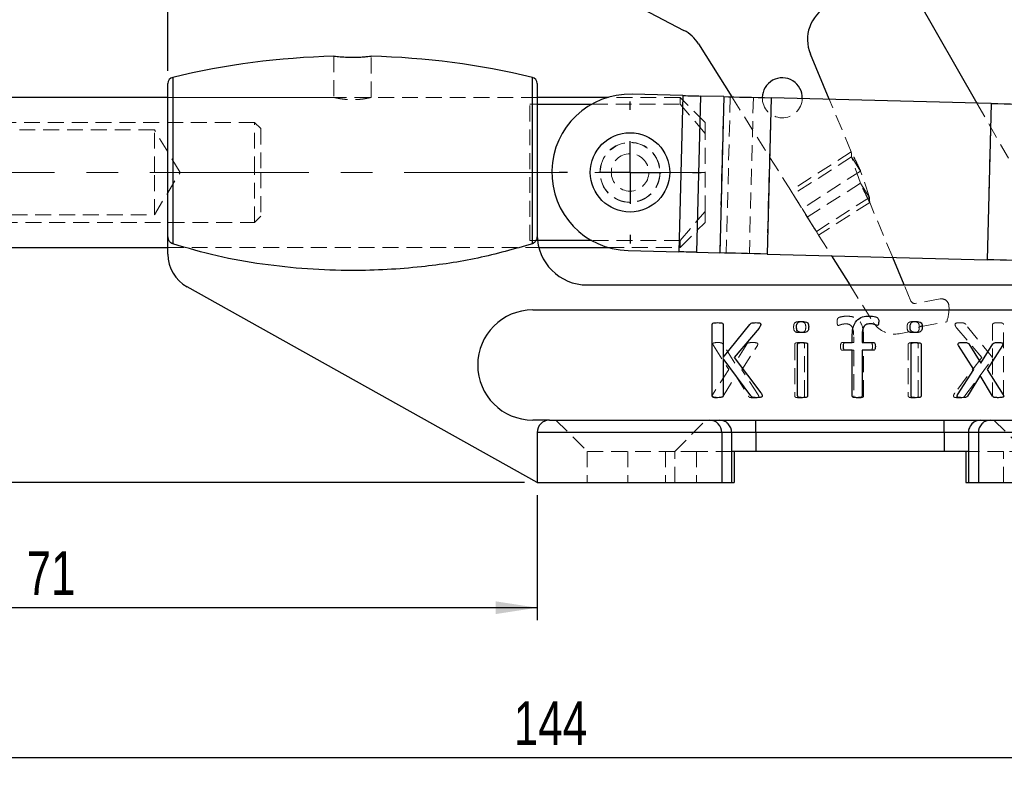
# Model space of a CAD drawing. Header units: millimetres. Extents: x 27 to 395, y 15 to 279.
# Tile 19 of 30: x 89 to 168, y 158 to 219. Entities that reach past the tile are written whole.
import ezdxf

# ---------------------------------------------------------------- set-up
doc = ezdxf.new("R2010")
doc.units = ezdxf.units.MM
doc.linetypes.add('CENTERX2', pattern=[20.32, 12.7, -2.54, 2.54, -2.54])
doc.linetypes.add('HIDDEN', pattern=[1.905, 1.27, -0.635])
doc.layers.add('FORMATO', color=179, linetype='Continuous')
doc.styles.add('SLDTEXTSTYLE0', font='TXT', dxfattribs={"width": 0.75})
doc.dimstyles.new('SLDDIMSTYLE0', dxfattribs={"dimtxt": 3.5, "dimasz": 3.302, "dimexe": 0, "dimexo": 0.0625, "dimgap": 0.875, "dimtad": 1, "dimdec": 0, "dimrnd": 1e-09, "dimzin": 12, "dimdsep": 46, "dimtxsty": 'SLDTEXTSTYLE0', "dimsah": 1, "dimcen": 0.09, "dimadec": 0, "dimazin": 3, "dimtfac": 1, "dimtdec": 0, "dimtofl": 0, "dimtmove": 0, "dimatfit": 3, "dimfxl": 0, "dimfrac": 2, "dimtolj": 1, "dimtzin": 12, "dimarcsym": 0})
doc.dimstyles.new('SLDDIMSTYLE1', dxfattribs={"dimtxt": 3.5, "dimasz": 3.302, "dimexe": 0, "dimexo": 0.0625, "dimgap": 0.875, "dimtad": 1, "dimdec": 0, "dimrnd": 1e-09, "dimzin": 12, "dimdsep": 46, "dimtxsty": 'SLDTEXTSTYLE0', "dimsah": 1, "dimcen": 0.09, "dimadec": 0, "dimazin": 3, "dimtfac": 1, "dimtofl": 0, "dimtmove": 0, "dimatfit": 3, "dimfxl": 0, "dimfrac": 2, "dimtolj": 1, "dimtzin": 12, "dimarcsym": 0})

# ---------------------------------------------------------------- blocks, each defined once
blk = doc.blocks.new('_D')
at = {"layer": 'FORMATO'}
for p, q in [((58.031, 206.297), (31.132, 206.297)), ((32.132, 181.497), (32.132, 206.297)), ((129.608, 181.497), (31.132, 181.497))]:
    blk.add_line(p, q, dxfattribs=at)
for points in [[(32.132, 206.297), (31.624, 202.995), (32.64, 202.995)], [(32.132, 181.497), (32.64, 184.799), (31.624, 184.799)]]:
    blk.add_solid(points, dxfattribs=at)
at = {"layer": 'FORMATO', "insert": (27.62, 192.894), "char_height": 3.5, "attachment_point": 1, "rotation": 90, "style": 'SLDTEXTSTYLE0'}
blk.add_mtext('25', dxfattribs=at)
blk = doc.blocks.new('_D_1')
at = {"layer": 'FORMATO'}
for p, q in [((98.36, 279.177), (211.387, 279.177)), ((210.387, 181.497), (210.387, 279.177)), ((181.608, 181.497), (211.387, 181.497))]:
    blk.add_line(p, q, dxfattribs=at)
for points in [[(210.387, 279.177), (209.879, 275.875), (210.895, 275.875)], [(210.387, 181.497), (210.895, 184.799), (209.879, 184.799)]]:
    blk.add_solid(points, dxfattribs=at)
at = {"layer": 'FORMATO', "insert": (205.875, 233.776), "char_height": 3.5, "attachment_point": 1, "rotation": 90, "style": 'SLDTEXTSTYLE0'}
blk.add_mtext('98', dxfattribs=at)
blk = doc.blocks.new('_D_2')
at = {"layer": 'FORMATO'}
for p, q in [((60.031, 200.297), (60.031, 158.497)), ((204.109, 195.797), (204.109, 158.497)), ((204.109, 159.497), (60.031, 159.497))]:
    blk.add_line(p, q, dxfattribs=at)
for points in [[(60.031, 159.497), (63.333, 158.989), (63.333, 160.005)], [(204.109, 159.497), (200.807, 160.005), (200.807, 158.989)]]:
    blk.add_solid(points, dxfattribs=at)
at = {"layer": 'FORMATO', "insert": (128.748, 164.009), "char_height": 3.5, "attachment_point": 1, "style": 'SLDTEXTSTYLE0'}
blk.add_mtext('144', dxfattribs=at)
blk = doc.blocks.new('_D_3')
at = {"layer": 'FORMATO'}
for p, q in [((60.031, 200.297), (60.031, 170.497)), ((130.608, 180.497), (130.608, 170.497)), ((130.608, 171.497), (60.031, 171.497))]:
    blk.add_line(p, q, dxfattribs=at)
for points in [[(60.031, 171.497), (63.333, 170.989), (63.333, 172.005)], [(130.608, 171.497), (127.306, 172.005), (127.306, 170.989)]]:
    blk.add_solid(points, dxfattribs=at)
at = {"layer": 'FORMATO', "insert": (89.816, 176.009), "char_height": 3.5, "attachment_point": 1, "style": 'SLDTEXTSTYLE0'}
blk.add_mtext('71', dxfattribs=at)
blk = doc.blocks.new('_D_4')
at = {"layer": 'FORMATO'}
for p, q in [((60.031, 212.297), (60.031, 225.456)), ((101.108, 214.404), (101.108, 225.456)), ((101.108, 224.456), (60.031, 224.456))]:
    blk.add_line(p, q, dxfattribs=at)
for points in [[(60.031, 224.456), (63.333, 223.948), (63.333, 224.964)], [(101.108, 224.456), (97.806, 224.964), (97.806, 223.948)]]:
    blk.add_solid(points, dxfattribs=at)
at = {"layer": 'FORMATO', "insert": (80.423, 228.968), "char_height": 3.5, "attachment_point": 1, "style": 'SLDTEXTSTYLE0'}
blk.add_mtext('41', dxfattribs=at)
blk = doc.blocks.new('SW_CENTERMARKSYMBOL_2')
at = {"layer": 'FORMATO', "color": 0}
for p, q in [((0, 5), (0, 5.675)), ((0, 0), (0, 2.5)), ((-5, 0), (-5.675, 0)), ((0, 0), (-2.5, 0)), ((0, 0), (0, -2.5)), ((0, 0), (2.5, 0)), ((5, 0), (5.675, 0)), ((0, -5), (0, -5.675))]:
    blk.add_line(p, q, dxfattribs=at)

msp = doc.modelspace()

# ---------------------------------------------------------------- linework, layer by layer
at = {"color": 7, "linetype": 'Continuous', "lineweight": 25}
for p, q in [((159.0143, 223.6477), (165.7494, 211.8343)), ((139.0171, 219.3672), (142.3417, 217.6494)), ((143.5055, 216.5791), (146.1671, 212.3391)), ((153.9505, 212.1385), (152.438, 215.7587)), ((101.1075, 201.2455), (101.1075, 213.4043)), ((130.6082, 213.4043), (130.6082, 201.2455)), ((142.2593, 212.4399), (138.1926, 212.5447)), ((142.2593, 212.4399), (141.9372, 199.944)), ((101.1075, 212.2968), (61.0315, 212.2968)), ((136.2815, 212.2968), (130.6082, 212.2968)), ((130.6082, 211.7512), (134.9798, 211.7512)), ((143.6731, 212.4034), (143.3509, 199.9076)), ((145.5197, 212.3558), (143.6731, 212.4034)), ((145.5197, 212.3558), (145.1975, 199.86)), ((149.3015, 212.2583), (148.9793, 199.7625)), ((166.8893, 211.8049), (149.3015, 212.2583)), ((166.8893, 211.8049), (166.5671, 199.309)), ((101.1075, 199.7566), (101.1075, 201.2455)), ((134.9798, 200.8425), (130.6342, 200.8425)), ((61.0315, 200.2968), (101.1075, 200.2968)), ((130.7354, 200.2968), (136.2815, 200.2968)), ((137.8704, 200.0489), (141.9372, 199.944)), ((143.3509, 199.9076), (145.1975, 199.86)), ((148.9793, 199.7625), (166.5671, 199.309)), ((154.1322, 199.6296), (155.596, 197.2977)), ((159.9408, 197.2977), (159.0191, 199.5036)), ((130.6082, 181.4968), (102.6431, 197.1383)), ((134.6082, 197.2977), (180.4437, 197.2977)), ((130.2586, 195.2977), (180.9578, 195.2977)), ((144.5923, 188.4344), (144.5923, 194.1394)), ((145.4747, 194.1394), (145.4747, 191.4978)), ((145.4747, 191.4978), (147.6061, 194.1394)), ((148.3368, 193.8554), (146.3405, 191.4978)), ((155.7805, 192.6987), (155.7805, 193.1371)), ((156.5747, 193.1702), (156.5747, 192.6987)), ((151.4217, 188.4289), (151.4217, 192.5567)), ((152.2158, 192.5567), (152.2158, 188.4289)), ((155.2167, 192.6987), (155.7805, 192.6987)), ((155.7805, 192.081), (155.2167, 192.081)), ((155.7805, 188.4303), (155.7805, 192.081)), ((156.5747, 192.6987), (157.4846, 192.6987)), ((157.4846, 192.081), (156.5747, 192.081)), ((156.5747, 192.081), (156.5747, 188.4303)), ((160.4923, 188.4289), (160.4923, 192.5567)), ((161.2864, 192.5567), (161.2864, 188.4289)), ((165.5046, 190.53), (164.2721, 192.4698)), ((165.1048, 192.5801), (166.0589, 191.0429)), ((166.0589, 191.0429), (167.0267, 192.5801)), ((167.7808, 192.4698), (166.5566, 190.5521)), ((147.6902, 188.4344), (145.4747, 191.4068)), ((145.4747, 191.4068), (145.4747, 188.4344)), ((146.3405, 191.4978), (148.4898, 188.6771)), ((164.2018, 188.5158), (165.5046, 190.53)), ((166.5566, 190.5521), (167.8498, 188.5158)), ((165.9982, 190.053), (164.9973, 188.4151)), ((167.0032, 188.4151), (165.9982, 190.053)), ((131.6082, 186.4968), (130.2586, 186.4968)), ((131.6082, 186.4968), (144.3867, 186.4968)), ((144.3867, 186.4968), (145.1795, 186.4968)), ((145.1795, 186.4968), (148.0773, 186.4968)), ((148.0773, 185.4968), (148.0773, 186.4968)), ((148.0773, 186.4968), (163.1391, 186.4968)), ((163.1391, 185.4968), (163.1391, 186.4968)), ((163.1391, 186.4968), (166.0369, 186.4968)), ((166.0369, 186.4968), (166.8297, 186.4968)), ((166.8297, 186.4968), (179.6082, 186.4968)), ((145.3526, 185.4968), (130.6082, 185.4968)), ((130.6082, 185.4968), (130.6082, 181.4968)), ((145.3526, 185.4968), (145.3526, 181.4968)), ((146.1454, 185.4968), (145.3526, 185.4968)), ((146.1454, 185.4968), (146.1454, 183.9968)), ((148.0773, 185.4968), (146.1454, 185.4968)), ((148.0773, 185.4968), (148.0773, 183.9968)), ((163.1391, 185.4968), (148.0773, 185.4968)), ((165.0709, 185.4968), (163.1391, 185.4968)), ((163.1391, 185.4968), (163.1391, 183.9968)), ((165.8637, 185.4968), (165.0709, 185.4968)), ((165.0709, 185.4968), (165.0709, 183.9968)), ((165.8637, 185.4968), (165.8637, 181.4968)), ((180.6082, 185.4968), (165.8637, 185.4968)), ((146.1454, 183.9968), (146.1454, 181.4968)), ((148.0773, 183.9968), (146.1454, 183.9968)), ((146.3499, 183.9968), (146.3499, 181.4968)), ((163.1391, 183.9968), (148.0773, 183.9968)), ((165.0709, 183.9968), (163.1391, 183.9968)), ((164.8665, 183.9968), (164.8665, 181.4968)), ((165.0709, 183.9968), (165.0709, 181.4968)), ((130.6082, 181.4968), (145.3526, 181.4968)), ((145.3526, 181.4968), (146.1454, 181.4968)), ((146.1454, 181.4968), (146.3499, 181.4968)), ((164.8665, 181.4968), (165.0709, 181.4968)), ((165.0709, 181.4968), (165.8637, 181.4968)), ((165.8637, 181.4968), (180.6082, 181.4968))]:
    msp.add_line(p, q, dxfattribs=at)
at = {"color": 7, "linetype": 'HIDDEN', "lineweight": 18}
for p, q in [((114.3579, 215.5768), (114.3579, 212.2918)), ((117.3579, 212.2968), (117.3579, 215.5769)), ((114.5278, 215.557), (114.6909, 215.5383)), ((101.4904, 200.5817), (101.4904, 213.8904)), ((130.2253, 213.8904), (130.2253, 200.5817)), ((142.2593, 212.4399), (141.9372, 199.944)), ((130.6082, 212.2968), (101.1075, 212.2968)), ((114.3778, 212.2968), (101.1075, 212.2968)), ((130.6082, 212.2968), (117.3579, 212.2968)), ((130.0315, 211.7512), (130.6082, 211.7512)), ((130.0315, 200.8425), (130.0315, 211.7512)), ((134.9798, 211.7512), (142.0315, 211.7512)), ((142.0315, 212.2968), (136.2815, 212.2968)), ((142.0315, 211.7512), (142.0315, 212.2968)), ((144.0315, 210.2968), (142.0315, 212.2968)), ((144.0315, 209.4193), (142.0315, 211.7512)), ((143.3509, 199.9076), (143.6731, 212.4034)), ((145.1975, 199.86), (145.5197, 212.3558)), ((146.0411, 212.3424), (145.7189, 199.8465)), ((146.1671, 212.3391), (150.8738, 204.841)), ((147.8877, 212.2948), (147.5655, 199.7989)), ((149.3015, 212.2583), (148.9793, 199.7625)), ((155.7049, 207.9396), (153.9505, 212.1385)), ((165.7494, 211.8343), (171.5388, 201.6797)), ((166.8893, 211.8049), (166.5671, 199.309)), ((108.0315, 210.2968), (53.5315, 210.2968)), ((108.0315, 206.2968), (108.0315, 210.2968)), ((108.5315, 209.7968), (108.0315, 210.2968)), ((144.0315, 210.2968), (144.0315, 209.4193)), ((100.0315, 209.6968), (60.0315, 209.6968)), ((100.0315, 206.2968), (100.0315, 209.6968)), ((102.0744, 206.2968), (100.0315, 209.6968)), ((108.5315, 209.7968), (108.5315, 206.2968)), ((144.0315, 203.1743), (144.0315, 209.4193)), ((155.7049, 207.9396), (150.8738, 204.841)), ((155.7267, 207.5336), (151.0553, 204.5374)), ((156.452, 206.4027), (155.7267, 207.5336)), ((156.4364, 205.4338), (155.7267, 207.5336)), ((100.0315, 202.8968), (100.0315, 206.2968)), ((100.0315, 202.8968), (102.0744, 206.2968)), ((108.0315, 202.2968), (108.0315, 206.2968)), ((108.5315, 206.2968), (108.5315, 202.7968)), ((156.452, 206.4027), (151.7806, 203.4065)), ((157.1617, 204.3029), (156.452, 206.4027)), ((156.4364, 205.4338), (152.1914, 202.7111)), ((157.1617, 204.3029), (156.4364, 205.4338)), ((151.0553, 204.5374), (151.7806, 203.4065)), ((151.0553, 204.5374), (152.1914, 202.7111)), ((157.1617, 204.3029), (152.9168, 201.5802)), ((157.1836, 203.8969), (153.0983, 201.2767)), ((159.0191, 199.5036), (157.1836, 203.8969)), ((142.0315, 200.8425), (144.0315, 203.1743)), ((144.0315, 203.1743), (144.0315, 202.2968)), ((151.7806, 203.4065), (152.9168, 201.5802)), ((53.5315, 202.2968), (108.0315, 202.2968)), ((60.0315, 202.8968), (100.0315, 202.8968)), ((108.0315, 202.2968), (108.5315, 202.7968)), ((142.0315, 200.2968), (144.0315, 202.2968)), ((152.1914, 202.7111), (152.9168, 201.5802)), ((130.6342, 200.8425), (130.0315, 200.8425)), ((142.0315, 200.8425), (134.9798, 200.8425)), ((142.0315, 200.2968), (142.0315, 200.8425)), ((153.0983, 201.2767), (154.1322, 199.6296)), ((101.1075, 200.2968), (130.7354, 200.2968)), ((101.1075, 200.2968), (130.73, 200.2968)), ((136.2815, 200.2968), (142.0315, 200.2968)), ((155.596, 197.2977), (157.4745, 194.3051)), ((160.4793, 196.0086), (159.9408, 197.2977)), ((162.8065, 196.1792), (160.8079, 195.8288)), ((161.3227, 193.9901), (163.33, 194.342)), ((161.3093, 194.0221), (161.3227, 193.9901)), ((164.1388, 193.8486), (166.1352, 191.4911)), ((167.001, 191.4911), (164.8695, 194.1327)), ((167.001, 194.1327), (167.001, 191.4911)), ((167.8833, 188.4277), (167.8833, 194.1327)), ((155.901, 193.1634), (155.901, 192.6919)), ((156.6951, 192.6919), (156.6951, 193.1304)), ((144.6948, 192.4631), (145.9191, 190.5453)), ((146.4168, 191.0361), (145.4489, 192.5734)), ((147.3708, 192.5734), (146.4168, 191.0361)), ((146.971, 190.5233), (148.2035, 192.4631)), ((151.1892, 192.5499), (151.1892, 188.4222)), ((151.9833, 188.4222), (151.9833, 192.5499)), ((155.901, 192.6919), (154.991, 192.6919)), ((154.991, 192.0743), (155.901, 192.0743)), ((155.901, 192.0743), (155.901, 188.4236)), ((157.259, 192.6919), (156.6951, 192.6919)), ((156.6951, 192.0743), (157.259, 192.0743)), ((156.6951, 188.4236), (156.6951, 192.0743)), ((160.2598, 192.5499), (160.2598, 188.4222)), ((161.0539, 188.4222), (161.0539, 192.5499)), ((166.1352, 191.4911), (163.9858, 188.6703)), ((164.7854, 188.4277), (167.001, 191.4001)), ((167.001, 191.4001), (167.001, 188.4277)), ((145.9191, 190.5453), (144.6259, 188.509)), ((148.2738, 188.509), (146.971, 190.5233)), ((145.4724, 188.4084), (146.4774, 190.0463)), ((146.4774, 190.0463), (147.4783, 188.4084)), ((132.1082, 186.4968), (134.6082, 183.9968)), ((141.6082, 183.9968), (144.1082, 186.4968)), ((148.0773, 186.4968), (148.0773, 185.4968)), ((163.1391, 186.4968), (163.1391, 185.4968)), ((167.1082, 186.4968), (169.6082, 183.9968)), ((130.6082, 185.4968), (145.3526, 185.4968)), ((145.3526, 185.4968), (146.1454, 185.4968)), ((145.3526, 185.4968), (145.3526, 181.4968)), ((146.1454, 185.4968), (148.0773, 185.4968)), ((146.1454, 185.4968), (146.1454, 183.9968)), ((148.0773, 185.4968), (163.1391, 185.4968)), ((148.0773, 185.4968), (148.0773, 183.9968)), ((163.1391, 185.4968), (165.0709, 185.4968)), ((163.1391, 185.4968), (163.1391, 183.9968)), ((165.0709, 185.4968), (165.8637, 185.4968)), ((165.0709, 185.4968), (165.0709, 183.9968)), ((165.8637, 185.4968), (180.6082, 185.4968)), ((165.8637, 185.4968), (165.8637, 181.4968)), ((141.6082, 183.9968), (134.6082, 183.9968)), ((134.6082, 183.9968), (134.6082, 181.4968)), ((137.8582, 183.9968), (137.8582, 181.4968)), ((140.8582, 183.9968), (140.8582, 181.4968)), ((143.3499, 183.9968), (141.6082, 183.9968)), ((141.6082, 181.4968), (141.6082, 183.9968)), ((143.3499, 183.9968), (143.3499, 181.4968)), ((146.1454, 183.9968), (143.3499, 183.9968)), ((146.1454, 183.9968), (146.1454, 181.4968)), ((167.8665, 183.9968), (165.0709, 183.9968)), ((165.0709, 183.9968), (165.0709, 181.4968)), ((167.8665, 181.4968), (167.8665, 183.9968)), ((169.6082, 183.9968), (167.8665, 183.9968))]:
    msp.add_line(p, q, dxfattribs=at)
at = {"color": 8, "linetype": 'Continuous', "lineweight": 25}
for p, q in [((101.4904, 213.8904), (101.4904, 200.5817)), ((130.2253, 200.5817), (130.2253, 213.8904))]:
    msp.add_line(p, q, dxfattribs=at)
at = {"color": 7, "linetype": 'Continuous', "lineweight": 25, "flags": 128}
for points in [[(142.2593, 212.4399), (142.4553, 212.4348), (142.6494, 212.4298), (142.8397, 212.4249), (143.0244, 212.4202), (143.2018, 212.4156), (143.3701, 212.4112), (143.5277, 212.4072), (143.6731, 212.4034)], [(145.5197, 212.3558), (145.9086, 212.3458), (146.3301, 212.3349), (146.7803, 212.3233), (147.2548, 212.3111), (147.749, 212.2983), (148.2581, 212.2852), (148.7772, 212.2718), (149.3015, 212.2583)], [(166.8893, 211.8049), (167.4135, 211.7914), (167.9327, 211.778), (168.4418, 211.7648), (168.936, 211.7521), (169.4104, 211.7399), (169.8606, 211.7283), (170.2822, 211.7174), (170.671, 211.7074)], [(143.3509, 199.9076), (143.2055, 199.9113), (143.0479, 199.9154), (142.8796, 199.9197), (142.7023, 199.9243), (142.5175, 199.9291), (142.3272, 199.934), (142.1331, 199.939), (141.9372, 199.944)], [(148.9793, 199.7625), (148.4551, 199.776), (147.9359, 199.7894), (147.4268, 199.8025), (146.9326, 199.8152), (146.4582, 199.8275), (146.008, 199.8391), (145.5864, 199.8499), (145.1975, 199.86)], [(170.3489, 199.2115), (169.96, 199.2215), (169.5384, 199.2324), (169.0882, 199.244), (168.6138, 199.2563), (168.1196, 199.269), (167.6105, 199.2821), (167.0913, 199.2955), (166.5671, 199.309)]]:
    msp.add_lwpolyline(points, dxfattribs=at)
at = {"color": 7, "linetype": 'Continuous', "lineweight": 25}
msp.add_circle((138.0315, 206.2968), 3.175, dxfattribs=at)
at = {"color": 7, "linetype": 'HIDDEN', "lineweight": 18}
for radius in [2.4, 2.3812, 1.5]:
    msp.add_circle((138.0315, 206.2968), radius, dxfattribs=at)
at = {"color": 7, "linetype": 'Continuous', "lineweight": 25}
for centre, radius, start, end in [((155.2061, 216.9152), 3, 117.675584, 202.675584), ((140.9646, 214.9842), 3, 32.117214, 62.675584), ((115.8579, 154.26), 61.3368, 91.389449, 103.54676), ((115.8579, 154.26), 61.3368, 76.45324, 88.609654), ((101.6075, 213.4043), 0.5, 103.54676, 180), ((130.1082, 213.4043), 0.5, 0, 76.45324), ((150.197, 212.2591), 1.6, 357.670387, 179.375856), ((138.0315, 206.2968), 6.25, 88.523121, 268.523121), ((134.6082, 201.2977), 4, 180, 270), ((104.1075, 199.7566), 3, 180, 240.780754), ((130.2586, 190.8972), 4.4004, 90, 270), ((131.6082, 185.4968), 1, 90, 180), ((144.3694, 185.5136), 0.9834, 359.024263, 88.989811), ((145.1622, 185.5136), 0.9834, 359.024263, 88.989811), ((166.0542, 185.5136), 0.9834, 91.010189, 180.975737), ((166.847, 185.5136), 0.9834, 91.010189, 180.975737)]:
    msp.add_arc(centre, radius, start, end, dxfattribs=at)
at = {"color": 7, "linetype": 'HIDDEN', "lineweight": 18}
for centre, radius, start, end in [((150.197, 212.2591), 1.6, 179.375856, 357.670387), ((160.7561, 196.1243), 0.3, 202.675584, 279.943342), ((162.9101, 195.5882), 0.6, 4.331454, 99.943342), ((160.4309, 195.4004), 3.0863, 339.943882, 4.331454), ((159.1684, 195.3684), 2, 212.117214, 272.675584), ((159.0677, 197.5238), 4.1577, 272.675584, 302.626068), ((144.3694, 185.5136), 0.9834, 359.024263, 88.989811), ((145.1622, 185.5136), 0.9834, 359.024263, 88.989811), ((166.0542, 185.5136), 0.9834, 91.010189, 180.975737), ((166.847, 185.5136), 0.9834, 91.010189, 180.975737)]:
    msp.add_arc(centre, radius, start, end, dxfattribs=at)
at = {"color": 7, "linetype": 'Continuous', "lineweight": 25}
for points, knots in [([(114.6294, 215.5445), (114.5429, 215.5551), (114.3858, 215.5742), (114.3753, 215.576), (114.3705, 215.5768)], [0, 0, 0, 0, 0.55045853, 1, 1, 1, 1]), ([(117.3462, 215.5769), (117.3394, 215.5759), (117.3244, 215.5738), (117.1028, 215.5451), (116.7463, 215.5088), (116.2836, 215.4796), (115.774, 215.4713), (115.278, 215.4871), (114.8829, 215.5172), (114.7036, 215.5365), (114.6294, 215.5445)], [0, 0, 0, 0, 0.11018383, 0.24227845, 0.37533867, 0.5091363, 0.64227601, 0.77437696, 0.90668445, 1, 1, 1, 1]), ([(101.4904, 200.5817), (101.442, 200.6037), (101.3454, 200.6476), (101.2222, 200.789), (101.1265, 200.9903), (101.1141, 201.1575), (101.1075, 201.2455)], [0, 0, 0, 0, 0.1940098, 0.3867429, 0.6770934, 1, 1, 1, 1]), ([(130.6082, 201.2455), (130.5991, 201.141), (130.5838, 200.9638), (130.4711, 200.756), (130.3501, 200.6342), (130.2616, 200.597), (130.2253, 200.5817)], [0, 0, 0, 0, 0.38219168, 0.64825865, 0.85560806, 1, 1, 1, 1]), ([(130.2253, 200.5817), (128.7797, 200.1731), (125.873, 199.3516), (121.9678, 198.7779), (118.6208, 198.5036), (115.5785, 198.4237), (112.2537, 198.5373), (108.6418, 198.9248), (105.0323, 199.5554), (102.6709, 200.2397), (101.4904, 200.5817)], [0, 0, 0, 0, 0.1544588, 0.3105626, 0.405135, 0.4999838, 0.6235772, 0.7471654, 0.8736032, 1, 1, 1, 1]), ([(151.3335, 193.9298), (151.3353, 193.9782), (151.3391, 194.0748), (151.3737, 194.2196), (151.5336, 194.3747), (151.7035, 194.375), (151.8229, 194.3751)], [0, 0, 0, 0, 0.1877967, 0.3751872, 0.5607599, 1, 1, 1, 1]), ([(151.8229, 194.3751), (151.8938, 194.3735), (152.0343, 194.3703), (152.2351, 194.2891), (152.2992, 194.1053), (152.3025, 193.994), (152.3041, 193.9381)], [0, 0, 0, 0, 0.28153168, 0.55868915, 0.77849456, 1, 1, 1, 1]), ([(155.7805, 193.1371), (155.788, 193.3693), (155.8028, 193.8315), (156.0583, 194.4616), (156.5958, 194.7877), (156.9618, 194.8067), (157.1454, 194.8163)], [0, 0, 0, 0, 0.2814262, 0.5602907, 0.7793369, 1, 1, 1, 1]), ([(157.1454, 194.8163), (157.3173, 194.8015), (157.5322, 194.7831), (157.7799, 194.7009), (157.905, 194.5685), (157.9009, 194.4336), (157.8982, 194.3434)], [0, 0, 0, 0, 0.5011248, 0.6267585, 0.7504715, 1, 1, 1, 1]), ([(157.8982, 194.3434), (157.8954, 194.2887), (157.8913, 194.2065), (157.8719, 194.1172), (157.8489, 194.0823), (157.8258, 194.0657), (157.8047, 194.0644), (157.7907, 194.0636)], [0, 0, 0, 0, 0.5000369, 0.7500151, 0.8127745, 0.8753151, 1, 1, 1, 1]), ([(160.4041, 193.9298), (160.4059, 193.9782), (160.4096, 194.0748), (160.4443, 194.2196), (160.6042, 194.3747), (160.7741, 194.375), (160.8935, 194.3751)], [0, 0, 0, 0, 0.1877966, 0.3751872, 0.5607598, 1, 1, 1, 1]), ([(160.8935, 194.3751), (160.9644, 194.3735), (161.1049, 194.3703), (161.3057, 194.2891), (161.3698, 194.1053), (161.373, 193.994), (161.3747, 193.9381)], [0, 0, 0, 0, 0.2815315, 0.558689, 0.7784945, 1, 1, 1, 1]), ([(144.5923, 194.1394), (144.5954, 194.1608), (144.5999, 194.1931), (144.6309, 194.2236), (144.6871, 194.253), (144.8238, 194.2785), (144.9496, 194.2835), (145.0335, 194.2869)], [0, 0, 0, 0, 0.1241853, 0.1868169, 0.249532, 0.4996248, 1, 1, 1, 1]), ([(145.0335, 194.2869), (145.1175, 194.2837), (145.2435, 194.2789), (145.38, 194.2532), (145.4365, 194.2242), (145.4666, 194.1928), (145.4715, 194.1607), (145.4747, 194.1394)], [0, 0, 0, 0, 0.5003875, 0.7506606, 0.8131292, 0.8758909, 1, 1, 1, 1]), ([(147.6061, 194.1394), (147.6402, 194.1758), (147.7088, 194.2489), (147.8879, 194.282), (148.0133, 194.285), (148.09, 194.2869)], [0, 0, 0, 0, 0.2778615, 0.558229, 1, 1, 1, 1]), ([(148.09, 194.2869), (148.166, 194.284), (148.2799, 194.2797), (148.4129, 194.2516), (148.4732, 194.1975), (148.4779, 194.1588), (148.4802, 194.1394)], [0, 0, 0, 0, 0.5011235, 0.7512686, 0.8754542, 1, 1, 1, 1]), ([(148.4802, 194.1394), (148.4649, 194.0807), (148.4375, 193.9753), (148.3677, 193.8922), (148.3368, 193.8554)], [0, 0, 0, 0, 0.55673403, 1, 1, 1, 1]), ([(151.8146, 193.4928), (151.7439, 193.4946), (151.6036, 193.4982), (151.4013, 193.5778), (151.3399, 193.7629), (151.3356, 193.8741), (151.3335, 193.9298)], [0, 0, 0, 0, 0.2815772, 0.5584059, 0.778572, 1, 1, 1, 1]), ([(152.3041, 193.9381), (152.3022, 193.8898), (152.2985, 193.7932), (152.2638, 193.6483), (152.1039, 193.4932), (151.9341, 193.493), (151.8146, 193.4928)], [0, 0, 0, 0, 0.1877964, 0.375188, 0.5607602, 1, 1, 1, 1]), ([(157.2033, 194.1987), (157.0858, 194.1876), (156.9089, 194.171), (156.7346, 194.0093), (156.5797, 193.6975), (156.5769, 193.4045), (156.5747, 193.1702)], [0, 0, 0, 0, 0.2487451, 0.3741933, 0.4996318, 1, 1, 1, 1]), ([(157.7907, 194.0636), (157.6843, 194.104), (157.4945, 194.1762), (157.2923, 194.1918), (157.2033, 194.1987)], [0, 0, 0, 0, 0.5599913, 1, 1, 1, 1]), ([(160.8852, 193.4928), (160.8145, 193.4946), (160.6742, 193.4982), (160.4719, 193.5778), (160.4105, 193.7629), (160.4062, 193.8741), (160.4041, 193.9298)], [0, 0, 0, 0, 0.2815774, 0.558406, 0.7785721, 1, 1, 1, 1]), ([(161.3747, 193.9381), (161.3728, 193.8898), (161.3691, 193.7932), (161.3344, 193.6483), (161.1745, 193.4932), (161.0046, 193.493), (160.8852, 193.4928)], [0, 0, 0, 0, 0.1877965, 0.3751881, 0.5607606, 1, 1, 1, 1]), ([(151.4217, 192.5567), (151.4242, 192.5762), (151.4292, 192.6152), (151.4922, 192.6668), (151.6249, 192.6946), (151.7395, 192.697), (151.816, 192.6987)], [0, 0, 0, 0, 0.1245241, 0.2487893, 0.4987805, 1, 1, 1, 1]), ([(151.816, 192.6987), (151.8933, 192.6977), (152.0091, 192.6963), (152.142, 192.6656), (152.206, 192.615), (152.2126, 192.5761), (152.2158, 192.5567)], [0, 0, 0, 0, 0.5015182, 0.7515313, 0.8761594, 1, 1, 1, 1]), ([(155.0747, 192.3871), (155.0762, 192.4503), (155.0786, 192.545), (155.1161, 192.6538), (155.1686, 192.6945), (155.2006, 192.6973), (155.2167, 192.6987)], [0, 0, 0, 0, 0.500706, 0.75003, 0.8749032, 1, 1, 1, 1]), ([(155.2167, 192.081), (155.2009, 192.0824), (155.1693, 192.0851), (155.1192, 192.1267), (155.0785, 192.2311), (155.0762, 192.3246), (155.0747, 192.3871)], [0, 0, 0, 0, 0.1249666, 0.2500643, 0.4989618, 1, 1, 1, 1]), ([(157.4846, 192.6987), (157.5007, 192.6972), (157.5329, 192.6944), (157.584, 192.6518), (157.6282, 192.5466), (157.6314, 192.4509), (157.6335, 192.3871)], [0, 0, 0, 0, 0.1249254, 0.24991648, 0.49957423, 1, 1, 1, 1]), ([(157.6335, 192.3871), (157.6316, 192.3247), (157.6286, 192.2308), (157.5842, 192.1262), (157.5315, 192.0883), (157.5004, 192.0835), (157.4846, 192.081)], [0, 0, 0, 0, 0.49909898, 0.75040284, 0.87323624, 1, 1, 1, 1]), ([(160.4923, 192.5567), (160.4948, 192.5762), (160.4998, 192.6152), (160.5628, 192.6668), (160.6954, 192.6946), (160.8101, 192.697), (160.8866, 192.6987)], [0, 0, 0, 0, 0.1245242, 0.2487894, 0.4987807, 1, 1, 1, 1]), ([(160.8866, 192.6987), (160.9639, 192.6977), (161.0797, 192.6963), (161.2126, 192.6656), (161.2766, 192.615), (161.2832, 192.5761), (161.2864, 192.5567)], [0, 0, 0, 0, 0.5015179, 0.7515313, 0.8761596, 1, 1, 1, 1]), ([(164.2721, 192.4698), (164.2601, 192.4908), (164.2361, 192.5324), (164.2262, 192.6052), (164.2704, 192.6532), (164.3381, 192.6814), (164.4662, 192.6967), (164.5756, 192.6979), (164.6485, 192.6987)], [0, 0, 0, 0, 0.125324, 0.2490475, 0.3423094, 0.4363726, 0.6241856, 1, 1, 1, 1]), ([(164.6485, 192.6987), (164.7395, 192.6977), (164.8661, 192.6963), (165.0368, 192.6692), (165.0822, 192.6097), (165.1048, 192.5801)], [0, 0, 0, 0, 0.561456, 0.7815611, 1, 1, 1, 1]), ([(167.0267, 192.5801), (167.055, 192.6126), (167.1118, 192.6778), (167.268, 192.6967), (167.3749, 192.6979), (167.4403, 192.6987)], [0, 0, 0, 0, 0.277553, 0.5580934, 1, 1, 1, 1]), ([(167.4403, 192.6987), (167.5103, 192.6973), (167.6153, 192.6952), (167.7387, 192.6809), (167.7951, 192.6536), (167.8201, 192.6275), (167.8315, 192.5867), (167.8141, 192.531), (167.7919, 192.4902), (167.7808, 192.4698)], [0, 0, 0, 0, 0.3749673, 0.5621905, 0.6565801, 0.7035, 0.7502349, 0.874969, 1, 1, 1, 1]), ([(145.0335, 188.2869), (144.9495, 188.2909), (144.8236, 188.2969), (144.6775, 188.3193), (144.6031, 188.37), (144.5959, 188.413), (144.5923, 188.4344)], [0, 0, 0, 0, 0.5007676, 0.7510824, 0.8755237, 1, 1, 1, 1]), ([(145.4747, 188.4344), (145.471, 188.4132), (145.4655, 188.3813), (145.4359, 188.3497), (145.3805, 188.3186), (145.2429, 188.2956), (145.1172, 188.2904), (145.0335, 188.2869)], [0, 0, 0, 0, 0.1242634, 0.1869895, 0.2495633, 0.4998112, 1, 1, 1, 1]), ([(148.192, 188.2869), (148.0901, 188.2861), (147.9483, 188.2851), (147.7676, 188.3393), (147.716, 188.4027), (147.6902, 188.4344)], [0, 0, 0, 0, 0.5606562, 0.7802389, 1, 1, 1, 1]), ([(148.6015, 188.4427), (148.5995, 188.4222), (148.5956, 188.3813), (148.5344, 188.3213), (148.392, 188.2942), (148.272, 188.2898), (148.192, 188.2869)], [0, 0, 0, 0, 0.1246982, 0.24852479, 0.49899369, 1, 1, 1, 1]), ([(148.4898, 188.6771), (148.5186, 188.6368), (148.5697, 188.565), (148.5918, 188.48), (148.6015, 188.4427)], [0, 0, 0, 0, 0.5618072, 1, 1, 1, 1]), ([(151.816, 188.2869), (151.7393, 188.2885), (151.6242, 188.2908), (151.4914, 188.3181), (151.4274, 188.3697), (151.4236, 188.4091), (151.4217, 188.4289)], [0, 0, 0, 0, 0.5009636, 0.7509622, 0.8753072, 1, 1, 1, 1]), ([(152.2158, 188.4289), (152.2132, 188.4092), (152.208, 188.3697), (152.1427, 188.3194), (152.0099, 188.2889), (151.8936, 188.2877), (151.816, 188.2869)], [0, 0, 0, 0, 0.12397832, 0.24874493, 0.49879144, 1, 1, 1, 1]), ([(156.1776, 188.2869), (156.1004, 188.2881), (155.9848, 188.2899), (155.853, 188.321), (155.7879, 188.3709), (155.783, 188.4105), (155.7805, 188.4303)], [0, 0, 0, 0, 0.5008964, 0.750601, 0.8751455, 1, 1, 1, 1]), ([(156.5747, 188.4303), (156.5724, 188.4105), (156.568, 188.3709), (156.5024, 188.3212), (156.3707, 188.2899), (156.2549, 188.2881), (156.1776, 188.2869)], [0, 0, 0, 0, 0.1241593, 0.2490157, 0.4988764, 1, 1, 1, 1]), ([(160.8866, 188.2869), (160.8099, 188.2885), (160.6948, 188.2908), (160.562, 188.3181), (160.498, 188.3697), (160.4942, 188.4091), (160.4923, 188.4289)], [0, 0, 0, 0, 0.5009634, 0.7509621, 0.8753072, 1, 1, 1, 1]), ([(161.2864, 188.4289), (161.2838, 188.4092), (161.2786, 188.3697), (161.2133, 188.3194), (161.0804, 188.2889), (160.9642, 188.2877), (160.8866, 188.2869)], [0, 0, 0, 0, 0.1239783, 0.2487452, 0.4987916, 1, 1, 1, 1]), ([(164.5423, 188.2869), (164.4729, 188.2871), (164.3688, 188.2875), (164.2489, 188.31), (164.1851, 188.3393), (164.1499, 188.3907), (164.1657, 188.4575), (164.1897, 188.4963), (164.2018, 188.5158)], [0, 0, 0, 0, 0.3757545, 0.5635458, 0.6575511, 0.7504885, 0.8747082, 1, 1, 1, 1]), ([(164.9973, 188.4151), (164.9667, 188.3789), (164.9051, 188.3059), (164.7317, 188.2914), (164.6142, 188.2886), (164.5423, 188.2869)], [0, 0, 0, 0, 0.2762111, 0.5573956, 1, 1, 1, 1]), ([(167.4734, 188.2869), (167.3789, 188.2874), (167.2475, 188.288), (167.0727, 188.3229), (167.0264, 188.3845), (167.0032, 188.4151)], [0, 0, 0, 0, 0.5619095, 0.781696, 1, 1, 1, 1]), ([(167.8498, 188.5158), (167.8613, 188.4949), (167.8842, 188.4534), (167.892, 188.3809), (167.8462, 188.3356), (167.7791, 188.309), (167.6538, 188.2875), (167.5455, 188.2872), (167.4734, 188.2869)], [0, 0, 0, 0, 0.1253702, 0.2489492, 0.3422408, 0.4362997, 0.6241447, 1, 1, 1, 1])]:
    msp.add_open_spline(points, degree=3, knots=knots, dxfattribs=at)
at = {"color": 7, "linetype": 'HIDDEN', "lineweight": 18}
for points, knots in [([(117.3579, 212.2968), (117.3418, 212.2927), (117.3097, 212.2844), (117.0599, 212.2267), (116.6881, 212.1602), (116.216, 212.11), (115.7067, 212.101), (115.2222, 212.1351), (114.8038, 212.1976), (114.5055, 212.2601), (114.3558, 212.2973), (114.373, 212.2931), (114.3778, 212.2918)], [0, 0, 0, 0, 0.10513232, 0.21019029, 0.31719529, 0.42575854, 0.53212713, 0.63594024, 0.74082699, 0.84869586, 0.95690293, 1, 1, 1, 1]), ([(156.452, 206.4027), (156.4028, 206.5105), (156.3042, 206.7262), (156.119, 207.108), (155.9171, 207.5156), (155.7756, 207.7983), (155.7049, 207.9396)], [0, 0, 0, 0, 0.2499998, 0.5000002, 0.7499998, 1, 1, 1, 1]), ([(155.7267, 207.5336), (155.727, 207.5951), (155.7276, 207.7182), (155.7124, 207.8658), (155.7049, 207.9396)], [0, 0, 0, 0, 0.5000001, 1, 1, 1, 1]), ([(157.1836, 203.8969), (157.1128, 204.0382), (156.9713, 204.3208), (156.7694, 204.7285), (156.5842, 205.1102), (156.4857, 205.3259), (156.4364, 205.4338)], [0, 0, 0, 0, 0.2500002, 0.4999999, 0.7499996, 1, 1, 1, 1]), ([(150.8738, 204.841), (150.9578, 204.7082), (151.126, 204.4427), (151.3677, 204.0606), (151.5929, 203.7044), (151.718, 203.5058), (151.7806, 203.4065)], [0, 0, 0, 0, 0.2499998, 0.4999998, 0.7499999, 1, 1, 1, 1]), ([(157.1836, 203.8969), (157.176, 203.9707), (157.1608, 204.1183), (157.1614, 204.2414), (157.1617, 204.3029)], [0, 0, 0, 0, 0.4999999, 1, 1, 1, 1]), ([(152.1914, 202.7111), (152.254, 202.6118), (152.3792, 202.4132), (152.6043, 202.0571), (152.8461, 201.675), (153.0142, 201.4094), (153.0983, 201.2767)], [0, 0, 0, 0, 0.2500001, 0.5000002, 0.7500002, 1, 1, 1, 1]), ([(152.9168, 201.5802), (152.9292, 201.5592), (152.954, 201.517), (152.9991, 201.4416), (153.0476, 201.3608), (153.0814, 201.3047), (153.0983, 201.2767)], [0, 0, 0, 0, 0.2500018, 0.5, 0.750002, 1, 1, 1, 1]), ([(151.5821, 194.3684), (151.5113, 194.3668), (151.3707, 194.3635), (151.1699, 194.2824), (151.1058, 194.0985), (151.1026, 193.9872), (151.101, 193.9314)], [0, 0, 0, 0, 0.281532, 0.5586894, 0.7784946, 1, 1, 1, 1]), ([(152.0715, 193.9231), (152.0697, 193.9714), (152.066, 194.068), (152.0313, 194.2129), (151.8714, 194.368), (151.7015, 194.3682), (151.5821, 194.3684)], [0, 0, 0, 0, 0.1877967, 0.3751874, 0.5607599, 1, 1, 1, 1]), ([(155.3302, 194.8096), (155.1583, 194.7948), (154.9434, 194.7763), (154.6957, 194.6942), (154.5706, 194.5618), (154.5747, 194.4269), (154.5774, 194.3367)], [0, 0, 0, 0, 0.50112481, 0.62675852, 0.75047154, 1, 1, 1, 1]), ([(154.5774, 194.3367), (154.5802, 194.2819), (154.5843, 194.1998), (154.6038, 194.1104), (154.6267, 194.0756), (154.6498, 194.059), (154.6709, 194.0577), (154.685, 194.0568)], [0, 0, 0, 0, 0.5000369, 0.7500152, 0.8127748, 0.8753153, 1, 1, 1, 1]), ([(156.6951, 193.1304), (156.6876, 193.3625), (156.6729, 193.8248), (156.4173, 194.4549), (155.8798, 194.7809), (155.5139, 194.8), (155.3302, 194.8096)], [0, 0, 0, 0, 0.2814263, 0.5602905, 0.7793369, 1, 1, 1, 1]), ([(160.6527, 194.3684), (160.5819, 194.3668), (160.4413, 194.3635), (160.2405, 194.2824), (160.1764, 194.0985), (160.1732, 193.9872), (160.1715, 193.9314)], [0, 0, 0, 0, 0.2815319, 0.5586893, 0.7784946, 1, 1, 1, 1]), ([(160.6527, 194.3684), (160.5819, 194.3668), (160.4413, 194.3635), (160.2405, 194.2824), (160.1764, 194.0985), (160.1732, 193.9872), (160.1715, 193.9314)], [0, 0, 0, 0, 0.2815319, 0.5586893, 0.7784946, 1, 1, 1, 1]), ([(161.1421, 193.9231), (161.1403, 193.9714), (161.1366, 194.068), (161.1019, 194.2129), (160.942, 194.368), (160.7721, 194.3682), (160.6527, 194.3684)], [0, 0, 0, 0, 0.1877966, 0.3751873, 0.5607596, 1, 1, 1, 1]), ([(151.101, 193.9314), (151.1028, 193.883), (151.1065, 193.7864), (151.1412, 193.6416), (151.3011, 193.4864), (151.471, 193.4862), (151.5904, 193.4861)], [0, 0, 0, 0, 0.1877964, 0.3751881, 0.5607601, 1, 1, 1, 1]), ([(151.5904, 193.4861), (151.6611, 193.4879), (151.8015, 193.4914), (152.0037, 193.571), (152.0651, 193.7562), (152.0694, 193.8674), (152.0715, 193.9231)], [0, 0, 0, 0, 0.2815768, 0.5584049, 0.7785721, 1, 1, 1, 1]), ([(154.685, 194.0568), (154.7913, 194.0973), (154.9811, 194.1694), (155.1833, 194.1851), (155.2723, 194.1919)], [0, 0, 0, 0, 0.5599913, 1, 1, 1, 1]), ([(155.2723, 194.1919), (155.3899, 194.1809), (155.5668, 194.1643), (155.741, 194.0025), (155.896, 193.6908), (155.8987, 193.3977), (155.901, 193.1634)], [0, 0, 0, 0, 0.2487451, 0.3741933, 0.4996324, 1, 1, 1, 1]), ([(160.1715, 193.9314), (160.1734, 193.883), (160.1771, 193.7864), (160.2118, 193.6416), (160.3717, 193.4864), (160.5416, 193.4862), (160.661, 193.4861)], [0, 0, 0, 0, 0.1877964, 0.3751878, 0.5607602, 1, 1, 1, 1]), ([(160.661, 193.4861), (160.7317, 193.4879), (160.8721, 193.4914), (161.0743, 193.571), (161.1357, 193.7562), (161.14, 193.8674), (161.1421, 193.9231)], [0, 0, 0, 0, 0.2815768, 0.5584049, 0.7785721, 1, 1, 1, 1]), ([(164.3856, 194.2802), (164.3096, 194.2773), (164.1957, 194.2729), (164.0628, 194.2449), (164.0024, 194.1908), (163.9978, 194.1521), (163.9954, 194.1327)], [0, 0, 0, 0, 0.5011244, 0.7512685, 0.8754562, 1, 1, 1, 1]), ([(164.3856, 194.2802), (164.3096, 194.2773), (164.1957, 194.2729), (164.0628, 194.2449), (164.0024, 194.1908), (163.9978, 194.1521), (163.9954, 194.1327)], [0, 0, 0, 0, 0.5011244, 0.7512685, 0.8754562, 1, 1, 1, 1]), ([(163.9954, 194.1327), (164.0107, 194.074), (164.0381, 193.9686), (164.1079, 193.8855), (164.1388, 193.8486)], [0, 0, 0, 0, 0.5567336, 1, 1, 1, 1]), ([(164.8695, 194.1327), (164.8354, 194.1691), (164.7668, 194.2422), (164.5877, 194.2752), (164.4623, 194.2783), (164.3856, 194.2802)], [0, 0, 0, 0, 0.2778618, 0.5582295, 1, 1, 1, 1]), ([(164.8695, 194.1327), (164.8354, 194.1691), (164.7668, 194.2422), (164.5877, 194.2752), (164.4623, 194.2783), (164.3856, 194.2802)], [0, 0, 0, 0, 0.2778618, 0.5582295, 1, 1, 1, 1]), ([(167.4421, 194.2802), (167.3581, 194.2769), (167.2321, 194.2721), (167.0956, 194.2465), (167.0391, 194.2175), (167.009, 194.1861), (167.0042, 194.154), (167.001, 194.1327)], [0, 0, 0, 0, 0.5003875, 0.7506606, 0.8131292, 0.8758909, 1, 1, 1, 1]), ([(167.4421, 194.2802), (167.3581, 194.2769), (167.2321, 194.2721), (167.0956, 194.2465), (167.0391, 194.2175), (167.009, 194.1861), (167.0042, 194.154), (167.001, 194.1327)], [0, 0, 0, 0, 0.5003875, 0.7506606, 0.8131292, 0.8758909, 1, 1, 1, 1]), ([(167.8833, 194.1327), (167.8803, 194.1541), (167.8757, 194.1864), (167.8447, 194.2169), (167.7885, 194.2462), (167.6519, 194.2718), (167.526, 194.2768), (167.4421, 194.2802)], [0, 0, 0, 0, 0.1241853, 0.1868169, 0.249532, 0.4996248, 1, 1, 1, 1]), ([(167.8833, 194.1327), (167.8803, 194.1541), (167.8757, 194.1864), (167.8447, 194.2169), (167.7885, 194.2462), (167.6519, 194.2718), (167.526, 194.2768), (167.4421, 194.2802)], [0, 0, 0, 0, 0.1241853, 0.1868169, 0.249532, 0.4996248, 1, 1, 1, 1]), ([(145.0353, 192.6919), (144.9653, 192.6906), (144.8603, 192.6885), (144.7369, 192.6742), (144.6805, 192.6468), (144.6555, 192.6208), (144.6441, 192.58), (144.6615, 192.5243), (144.6837, 192.4835), (144.6948, 192.4631)], [0, 0, 0, 0, 0.374969, 0.5621927, 0.6565815, 0.7035003, 0.7502368, 0.8749689, 1, 1, 1, 1]), ([(145.4489, 192.5734), (145.4207, 192.6058), (145.3638, 192.6711), (145.2076, 192.69), (145.1007, 192.6912), (145.0353, 192.6919)], [0, 0, 0, 0, 0.2775536, 0.5580925, 1, 1, 1, 1]), ([(147.8272, 192.6919), (147.7362, 192.691), (147.6095, 192.6896), (147.4389, 192.6625), (147.3934, 192.603), (147.3708, 192.5734)], [0, 0, 0, 0, 0.5614567, 0.7815598, 1, 1, 1, 1]), ([(148.2035, 192.4631), (148.2156, 192.484), (148.2395, 192.5256), (148.2495, 192.5985), (148.2053, 192.6465), (148.1375, 192.6747), (148.0094, 192.69), (147.9001, 192.6912), (147.8272, 192.6919)], [0, 0, 0, 0, 0.12532407, 0.2490476, 0.34230948, 0.43637344, 0.6241862, 1, 1, 1, 1]), ([(151.589, 192.6919), (151.5117, 192.691), (151.3959, 192.6895), (151.2631, 192.6589), (151.199, 192.6083), (151.1925, 192.5693), (151.1892, 192.5499)], [0, 0, 0, 0, 0.5015189, 0.7515324, 0.876161, 1, 1, 1, 1]), ([(151.9833, 192.5499), (151.9808, 192.5695), (151.9759, 192.6085), (151.9128, 192.66), (151.7802, 192.6879), (151.6655, 192.6903), (151.589, 192.6919)], [0, 0, 0, 0, 0.124524, 0.2487888, 0.4987805, 1, 1, 1, 1]), ([(154.991, 192.6919), (154.9749, 192.6905), (154.9427, 192.6876), (154.8916, 192.6451), (154.8474, 192.5398), (154.8442, 192.4442), (154.8421, 192.3804)], [0, 0, 0, 0, 0.1249256, 0.2499183, 0.4995739, 1, 1, 1, 1]), ([(154.8421, 192.3804), (154.8441, 192.3179), (154.847, 192.2241), (154.8915, 192.1194), (154.9441, 192.0816), (154.9752, 192.0767), (154.991, 192.0743)], [0, 0, 0, 0, 0.4990989, 0.7504027, 0.8732361, 1, 1, 1, 1]), ([(157.401, 192.3804), (157.3994, 192.4436), (157.397, 192.5383), (157.3595, 192.647), (157.307, 192.6878), (157.275, 192.6906), (157.259, 192.6919)], [0, 0, 0, 0, 0.5007059, 0.75003, 0.8749032, 1, 1, 1, 1]), ([(157.259, 192.0743), (157.2747, 192.0757), (157.3063, 192.0784), (157.3565, 192.1199), (157.3972, 192.2244), (157.3994, 192.3179), (157.401, 192.3804)], [0, 0, 0, 0, 0.1249667, 0.2500643, 0.4989618, 1, 1, 1, 1]), ([(160.6596, 192.6919), (160.5823, 192.691), (160.4665, 192.6895), (160.3337, 192.6589), (160.2696, 192.6083), (160.2631, 192.5693), (160.2598, 192.5499)], [0, 0, 0, 0, 0.5015189, 0.7515324, 0.876161, 1, 1, 1, 1]), ([(161.0539, 192.5499), (161.0514, 192.5695), (161.0465, 192.6085), (160.9834, 192.66), (160.8508, 192.6879), (160.7361, 192.6903), (160.6596, 192.6919)], [0, 0, 0, 0, 0.1245242, 0.2487886, 0.4987808, 1, 1, 1, 1]), ([(144.6259, 188.509), (144.6143, 188.4881), (144.5914, 188.4467), (144.5836, 188.3742), (144.6294, 188.3289), (144.6965, 188.3023), (144.8219, 188.2808), (144.9301, 188.2804), (145.0022, 188.2802)], [0, 0, 0, 0, 0.125369, 0.2489483, 0.3422397, 0.4362984, 0.6241455, 1, 1, 1, 1]), ([(147.4783, 188.4084), (147.5089, 188.3722), (147.5705, 188.2991), (147.744, 188.2847), (147.8615, 188.2819), (147.9333, 188.2802)], [0, 0, 0, 0, 0.2762109, 0.5573941, 1, 1, 1, 1]), ([(147.9333, 188.2802), (148.0027, 188.2804), (148.1068, 188.2807), (148.2267, 188.3033), (148.2906, 188.3325), (148.3257, 188.384), (148.3099, 188.4507), (148.2859, 188.4895), (148.2738, 188.509)], [0, 0, 0, 0, 0.3757542, 0.5635457, 0.6575515, 0.750489, 0.8747087, 1, 1, 1, 1]), ([(151.1892, 188.4222), (151.1918, 188.4025), (151.1971, 188.3629), (151.2623, 188.3127), (151.3952, 188.2822), (151.5114, 188.281), (151.589, 188.2802)], [0, 0, 0, 0, 0.12397774, 0.24874411, 0.4987909, 1, 1, 1, 1]), ([(151.589, 188.2802), (151.6658, 188.2817), (151.7808, 188.2841), (151.9137, 188.3114), (151.9776, 188.3629), (151.9814, 188.4024), (151.9833, 188.4222)], [0, 0, 0, 0, 0.5009638, 0.7509629, 0.8753073, 1, 1, 1, 1]), ([(155.901, 188.4236), (155.9032, 188.4038), (155.9076, 188.3642), (155.9732, 188.3145), (156.1049, 188.2832), (156.2207, 188.2814), (156.298, 188.2802)], [0, 0, 0, 0, 0.1241603, 0.2490159, 0.4988766, 1, 1, 1, 1]), ([(156.298, 188.2802), (156.3752, 188.2814), (156.4909, 188.2831), (156.6226, 188.3142), (156.6878, 188.3642), (156.6926, 188.4038), (156.6951, 188.4236)], [0, 0, 0, 0, 0.5008962, 0.7506008, 0.8751445, 1, 1, 1, 1]), ([(160.2598, 188.4222), (160.2624, 188.4025), (160.2676, 188.3629), (160.3329, 188.3127), (160.4658, 188.2822), (160.582, 188.281), (160.6596, 188.2802)], [0, 0, 0, 0, 0.12397742, 0.24874448, 0.49879114, 1, 1, 1, 1]), ([(160.6596, 188.2802), (160.7363, 188.2817), (160.8514, 188.2841), (160.9843, 188.3114), (161.0482, 188.3629), (161.052, 188.4024), (161.0539, 188.4222)], [0, 0, 0, 0, 0.5009634, 0.7509634, 0.8753072, 1, 1, 1, 1]), ([(163.9858, 188.6703), (163.9571, 188.63), (163.9059, 188.5583), (163.8838, 188.4732), (163.8741, 188.436)], [0, 0, 0, 0, 0.5618086, 1, 1, 1, 1]), ([(163.8741, 188.436), (163.8761, 188.4154), (163.88, 188.3745), (163.9413, 188.3145), (164.0836, 188.2875), (164.2036, 188.2831), (164.2836, 188.2802)], [0, 0, 0, 0, 0.1246979, 0.2485244, 0.49899311, 1, 1, 1, 1]), ([(164.2836, 188.2802), (164.3855, 188.2794), (164.5273, 188.2783), (164.708, 188.3326), (164.7596, 188.396), (164.7854, 188.4277)], [0, 0, 0, 0, 0.5606565, 0.7802388, 1, 1, 1, 1])]:
    msp.add_open_spline(points, degree=3, knots=knots, dxfattribs=at)
at = {"layer": 'FORMATO', "linetype": 'CENTERX2', "lineweight": 18}
msp.add_line((59.0315, 206.2968), (144.0315, 206.2968), dxfattribs=at)

# ---------------------------------------------------------------- block references
at = {"layer": 'FORMATO'}
msp.add_blockref('SW_CENTERMARKSYMBOL_2', (138.0315, 206.2968), dxfattribs=at)

# ---------------------------------------------------------------- dimensions: what is measured, and where the dimension line sits
for base, p1, p2, dimstyle, picture, middle in [((210.3872, 279.1773), (180.6082, 181.4968), (97.3597, 279.1773), 'SLDDIMSTYLE1', '_D_1', (210.3872, 236.3623)), ((32.1317, 206.2968), (130.6082, 181.4968), (59.0315, 206.2968), 'SLDDIMSTYLE0', '_D', (32.1317, 195.4803))]:
    dim = msp.add_linear_dim(base=base, p1=p1, p2=p2, angle=90, dimstyle=dimstyle, dxfattribs=at)
    dim.commit()
    dim.dimension.update_dxf_attribs({"geometry": picture, "text_midpoint": middle, "dimtype": 160})
for base, p1, p2, dimstyle, picture, middle in [((60.0315, 224.4564), (101.1075, 213.4043), (60.0315, 211.2968), 'SLDDIMSTYLE0', '_D_4', (83.0092, 224.4564)), ((60.0315, 159.4968), (204.109, 196.7974), (60.0315, 201.2968), 'SLDDIMSTYLE1', '_D_2', (132.6267, 159.4968)), ((60.0315, 171.4968), (130.6082, 181.4968), (60.0315, 201.2968), 'SLDDIMSTYLE1', '_D_3', (92.4024, 171.4968))]:
    dim = msp.add_linear_dim(base=base, p1=p1, p2=p2, dimstyle=dimstyle, dxfattribs=at)
    dim.commit()
    dim.dimension.update_dxf_attribs({"geometry": picture, "text_midpoint": middle, "dimtype": 160})

doc.saveas('drawing.dxf')
